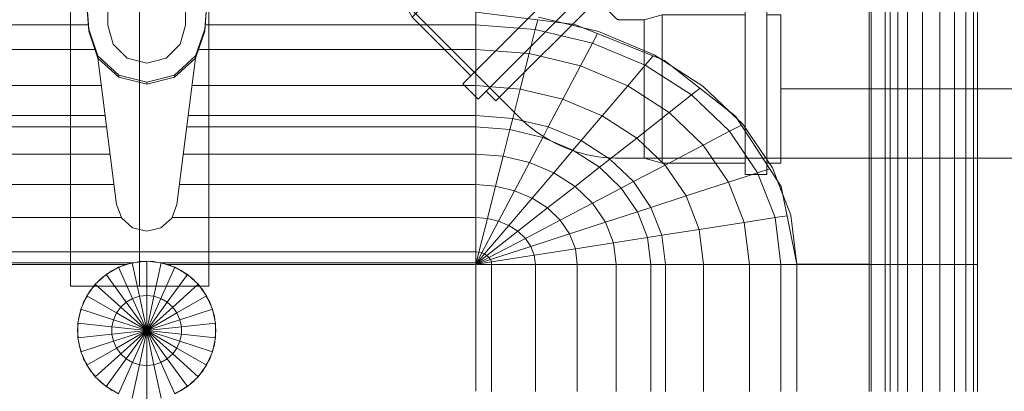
# Model space of a CAD drawing. Header units: millimetres. Extents: x -704 to 18014, y 1231 to 56345.
# Tile 15 of 60: x 8046 to 8402, y 42347 to 42481. Entities that reach past the tile are written whole.
import ezdxf

# ---------------------------------------------------------------- set-up
doc = ezdxf.new("R2010")
doc.units = ezdxf.units.MM
for name, pattern in [('ADSK_Осевая', [700, 500, -100, 0, -100]), ('ADSK_Скрыто', [300, 150, -150]), ('ADSK_Штриховая_ш3 п1_5', [225, 150, -75])]:
    doc.linetypes.add(name, pattern=pattern)
for name, color, linetype, lineweight in [('A-____-____-DIMS', 211, 'Continuous', 9), ('A-____-____-DIMS-50', 211, 'Continuous', 9), ('A-DETL-____-HDLN', 90, 'ADSK_Скрыто', 9), ('A-DETL-____-MBND', 5, 'ADSK_Штриховая_ш3 п1_5', 20), ('M-EQPM-____-OTLN', 50, 'Continuous', 20), ('P-PIPE-____-CNTR', 3, 'ADSK_Осевая', 20), ('P-PIPE-____-OTLN', 3, 'Continuous', 20)]:
    doc.layers.add(name, color=color, linetype=linetype, lineweight=lineweight)
doc.styles.add('GOST Common_1', font='GOST_Common.ttf', dxfattribs={"width": 0.9, "height": 125})
doc.dimstyles.new('ADSK_Основной_2_5_мм', dxfattribs={"dimscale": 304.8, "dimtxt": 0.412449, "dimasz": 0.328084, "dimexe": 0.246063, "dimexo": 0.000807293, "dimgap": 0.049213, "dimtad": 1, "dimdec": 0, "dimlfac": 304.8, "dimdsep": 46, "dimtxsty": 'GOST Common_1', "dimblk1": 'OBLIQUE', "dimblk2": 'OBLIQUE', "dimsah": 1, "dimcen": 0.09, "dimdle": 0.246063, "dimazin": 2, "dimtfac": 1, "dimtdec": 4, "dimtix": 1, "dimtmove": 0, "dimatfit": 3, "dimfxl": 1, "dimtvp": 1, "dimtolj": 1, "dimtzin": 0, "dimlwd": 20, "dimlwe": 20, "dimarcsym": 2})

# ---------------------------------------------------------------- blocks, each defined once
blk = doc.blocks.new('Прямая форма - 83 new-608916-В_Этаж 03_Канализация')
at = {"layer": 'M-EQPM-____-OTLN', "color": 253}
for p, q in [((260.87, 0), (260.87, -183.24)), ((260.84, -183.27), (260.84, 0)), ((261.6, -183.27), (261.6, 0)), ((266.64, -183.27), (266.64, 0)), ((268.48, -183.27), (268.48, 0)), ((271.3, -183.27), (271.3, 0)), ((274.68, -183.27), (274.68, 0)), ((280.15, -183.27), (280.15, 0)), ((286.45, -183.27), (286.45, 0)), ((291.73, -183.27), (291.73, 0)), ((295.82, -183.27), (295.82, 0)), ((298.6, -183.27), (298.6, 0)), ((299.99, -183.27), (299.99, 0)), ((-20.95, -98.41), (-23.89, -58.26)), ((-23.89, -59.01), (-20.95, -99.15)), ((20.95, -98.41), (23.89, -58.26)), ((23.89, -59.01), (20.95, -99.15)), ((-14, -96.93), (-14, -82.11)), ((14, -82.11), (14, -96.93)), ((154.66, -96.74), (118.83, -92.28)), ((118.83, -92.32), (118.83, -96.84)), ((118.83, -96.84), (118.83, -92.32)), ((141.2, -95.06), (140.32, -98.51)), ((141.45, -94.07), (163.2, -99.24)), ((-21.06, -96.84), (-118.83, -96.84)), ((-20.95, -99.15), (-20.95, -98.41)), ((-20.95, -98.41), (-17.66, -108.08)), ((-17.66, -108.83), (-20.95, -99.15)), ((-12.12, -103.8), (-14, -96.93)), ((14, -96.93), (12.12, -103.8)), ((17.66, -108.08), (20.95, -98.41)), ((20.95, -99.15), (17.66, -108.83)), ((20.95, -99.15), (20.95, -98.41)), ((118.83, -96.84), (21.06, -96.84)), ((118.83, -96.84), (118.83, -105.76)), ((140.32, -98.51), (118.83, -96.84)), ((118.83, -105.76), (118.83, -96.84)), ((140.32, -98.51), (138.11, -107.25)), ((160.99, -103.42), (140.32, -98.51)), ((157.58, -97.91), (150.5, -96.22)), ((186.98, -109.66), (154.66, -96.74)), ((163.2, -99.24), (183.25, -107.65)), ((162.8, -99.99), (160.99, -103.42)), ((-18.71, -105.76), (-118.83, -105.76)), ((-7, -108.84), (-12.12, -103.8)), ((12.12, -103.8), (7, -108.84)), ((118.83, -105.76), (18.71, -105.76)), ((118.83, -105.76), (118.83, -118.79)), ((138.11, -107.25), (118.83, -105.76)), ((118.83, -118.79), (118.83, -105.76)), ((160.99, -103.42), (156.64, -111.66)), ((180.04, -111.41), (160.99, -103.42)), ((-17.66, -108.08), (-10.06, -115.03)), ((-17.66, -108.83), (-17.66, -108.08)), ((-10.06, -115.78), (-17.66, -108.83)), ((-17.64, -108.83), (-10.91, -161.71)), ((0, -110.68), (-7, -108.84)), ((7, -108.84), (0, -110.68)), ((10.06, -115.03), (17.66, -108.08)), ((17.66, -108.83), (10.06, -115.78)), ((10.91, -161.71), (17.64, -108.83)), ((17.66, -108.83), (17.66, -108.08)), ((138.11, -107.25), (134.86, -120.03)), ((156.64, -111.66), (138.11, -107.25)), ((182.92, -108.03), (180.04, -111.41)), ((183.25, -107.65), (200.82, -118.96)), ((189.8, -111.86), (185.36, -109.01)), ((212.64, -129.78), (186.98, -109.66)), ((156.64, -111.66), (150.29, -123.7)), ((173.73, -118.82), (156.64, -111.66)), ((180.04, -111.41), (173.73, -118.82)), ((196.74, -122.16), (180.04, -111.41)), ((-10.06, -115.03), (0, -117.56)), ((-10.06, -115.78), (-10.06, -115.03)), ((0, -118.3), (-10.06, -115.78)), ((0, -117.56), (10.06, -115.03)), ((10.06, -115.78), (0, -118.3)), ((10.06, -115.78), (10.06, -115.03)), ((-16.37, -118.79), (-118.83, -118.79)), ((0, -118.3), (0, -117.56)), ((118.83, -118.79), (16.37, -118.79)), ((118.83, -118.79), (118.83, -129.56)), ((134.86, -120.03), (118.83, -118.79)), ((118.83, -129.56), (118.83, -118.79)), ((134.86, -120.03), (132.18, -130.59)), ((150.29, -123.7), (134.86, -120.03)), ((173.73, -118.82), (164.5, -129.66)), ((188.7, -128.46), (173.73, -118.82)), ((199.83, -119.73), (196.74, -122.16)), ((200.82, -118.96), (215.24, -132.74)), ((150.29, -123.7), (145.03, -133.65)), ((164.5, -129.66), (150.29, -123.7)), ((196.74, -122.16), (188.7, -128.46)), ((210.44, -135.26), (196.74, -122.16)), ((213.45, -131.03), (209.86, -127.6)), ((-15, -129.56), (-118.83, -129.56)), ((118.83, -129.56), (15, -129.56)), ((118.83, -129.56), (118.83, -133.71)), ((132.18, -130.59), (118.83, -129.56)), ((118.83, -133.71), (118.83, -129.56)), ((132.18, -130.59), (131.15, -134.66)), ((145.03, -133.65), (132.18, -130.59)), ((164.5, -129.66), (156.87, -138.61)), ((176.96, -137.68), (164.5, -129.66)), ((188.7, -128.46), (176.96, -137.68)), ((200.99, -140.21), (188.7, -128.46)), ((229.11, -155.13), (212.64, -129.78)), ((-14.47, -133.71), (-118.83, -133.71)), ((118.83, -133.71), (14.47, -133.71)), ((118.83, -133.71), (118.83, -143.5)), ((131.15, -134.66), (118.83, -133.71)), ((118.83, -143.5), (118.83, -133.71)), ((131.15, -134.66), (128.72, -144.27)), ((143.01, -137.48), (131.15, -134.66)), ((145.03, -133.65), (143.01, -137.48)), ((156.87, -138.61), (145.03, -133.65)), ((214.73, -133.01), (210.44, -135.26)), ((215.24, -132.74), (225.96, -148.47)), ((143.01, -137.48), (138.23, -146.53)), ((153.93, -142.06), (143.01, -137.48)), ((156.87, -138.61), (153.93, -142.06)), ((167.24, -145.29), (156.87, -138.61)), ((176.96, -137.68), (167.24, -145.29)), ((187.18, -147.45), (176.96, -137.68)), ((210.44, -135.26), (200.99, -140.21)), ((220.62, -150.2), (210.44, -135.26)), ((153.93, -142.06), (146.99, -150.2)), ((163.51, -148.22), (153.93, -142.06)), ((200.99, -140.21), (187.18, -147.45)), ((210.13, -153.61), (200.99, -140.21)), ((-13.23, -143.5), (-118.83, -143.5)), ((118.83, -143.5), (13.23, -143.5)), ((118.83, -143.5), (118.83, -154.51)), ((128.72, -144.27), (118.83, -143.5)), ((118.83, -154.51), (118.83, -143.5)), ((128.72, -144.27), (125.98, -155.06)), ((138.23, -146.53), (128.72, -144.27)), ((167.24, -145.29), (163.51, -148.22)), ((175.76, -153.43), (167.24, -145.29)), ((138.23, -146.53), (132.86, -156.7)), ((146.99, -150.2), (138.23, -146.53)), ((163.51, -148.22), (154.68, -155.15)), ((171.37, -155.74), (163.51, -148.22)), ((187.18, -147.45), (175.76, -153.43)), ((194.78, -158.6), (187.18, -147.45)), ((224.98, -148.78), (220.62, -150.2)), ((225.96, -148.47), (232.55, -165.53)), ((146.99, -150.2), (139.2, -159.35)), ((154.68, -155.15), (146.99, -150.2)), ((220.62, -150.2), (210.13, -153.61)), ((226.89, -166.41), (220.62, -150.2)), ((-11.83, -154.51), (-118.83, -154.51)), ((118.83, -154.51), (11.83, -154.51)), ((118.83, -154.51), (118.83, -166.38)), ((125.98, -155.06), (118.83, -154.51)), ((118.83, -166.38), (118.83, -154.51)), ((125.98, -155.06), (123.03, -166.71)), ((132.86, -156.7), (125.98, -155.06)), ((154.68, -155.15), (144.76, -162.93)), ((160.98, -161.18), (154.68, -155.15)), ((171.37, -155.74), (160.98, -161.18)), ((175.76, -153.43), (171.37, -155.74)), ((177.21, -164.3), (171.37, -155.74)), ((182.09, -162.72), (175.76, -153.43)), ((210.13, -153.61), (194.78, -158.6)), ((215.75, -168.15), (210.13, -153.61)), ((229.73, -158.23), (227.69, -152.95)), ((234.78, -183.24), (229.11, -155.13)), ((132.86, -156.7), (127.07, -167.67)), ((139.2, -159.35), (130.79, -169.23)), ((139.2, -159.35), (132.86, -156.7)), ((144.76, -162.93), (139.2, -159.35)), ((194.78, -158.6), (182.09, -162.72)), ((199.45, -170.69), (194.78, -158.6)), ((-10.91, -161.71), (-9.03, -166.6)), ((9.03, -166.6), (10.91, -161.71)), ((144.76, -162.93), (134.05, -171.33)), ((149.32, -167.29), (144.76, -162.93)), ((160.98, -161.18), (149.32, -167.29)), ((165.67, -168.05), (160.98, -161.18)), ((182.09, -162.72), (177.21, -164.3)), ((185.98, -172.79), (182.09, -162.72)), ((-9.11, -166.38), (-118.83, -166.38)), ((-9.03, -166.6), (-5.09, -170.07)), ((5.09, -170.07), (9.03, -166.6)), ((118.83, -166.38), (9.11, -166.38)), ((118.83, -166.38), (118.83, -178.78)), ((123.03, -166.71), (118.83, -166.38)), ((118.83, -178.78), (118.83, -166.38)), ((123.03, -166.71), (119.94, -178.86)), ((127.07, -167.67), (123.03, -166.71)), ((177.21, -164.3), (165.67, -168.05)), ((180.8, -173.6), (177.21, -164.3)), ((226.89, -166.41), (215.75, -168.15)), ((231.25, -165.73), (226.89, -166.41)), ((229.01, -183.27), (226.89, -166.41)), ((232.55, -165.53), (234.78, -183.27)), ((-5.09, -170.07), (0, -171.32)), ((0, -171.32), (5.09, -170.07)), ((127.07, -167.67), (121.02, -179.12)), ((130.79, -169.23), (122.01, -179.53)), ((130.79, -169.23), (127.07, -167.67)), ((134.05, -171.33), (130.79, -169.23)), ((149.32, -167.29), (136.73, -173.89)), ((152.71, -172.26), (149.32, -167.29)), ((165.67, -168.05), (152.71, -172.26)), ((168.55, -175.51), (165.67, -168.05)), ((215.75, -168.15), (199.45, -170.69)), ((217.65, -183.27), (215.75, -168.15)), ((134.05, -171.33), (122.88, -180.09)), ((136.73, -173.89), (123.59, -180.77)), ((136.73, -173.89), (134.05, -171.33)), ((138.72, -176.81), (136.73, -173.89)), ((152.71, -172.26), (138.72, -176.81)), ((154.8, -177.66), (152.71, -172.26)), ((180.8, -173.6), (168.55, -175.51)), ((185.98, -172.79), (180.8, -173.6)), ((182.02, -183.27), (180.8, -173.6)), ((199.45, -170.69), (185.98, -172.79)), ((187.3, -183.27), (185.98, -172.79)), ((201.03, -183.27), (199.45, -170.69)), ((138.72, -176.81), (124.12, -181.55)), ((139.94, -179.98), (138.72, -176.81)), ((154.8, -177.66), (139.94, -179.98)), ((168.55, -175.51), (154.8, -177.66)), ((155.5, -183.27), (154.8, -177.66)), ((169.53, -183.27), (168.55, -175.51)), ((118.83, -178.78), (-118.83, -178.78)), ((118.83, -178.78), (118.83, -182.73)), ((119.94, -178.86), (118.83, -178.78)), ((118.83, -182.73), (118.83, -178.78)), ((119.94, -178.86), (118.83, -183.27)), ((121.02, -179.12), (118.83, -183.27)), ((122.01, -179.53), (118.83, -183.27)), ((122.88, -180.09), (118.83, -183.27)), ((123.59, -180.77), (118.83, -183.27)), ((121.02, -179.12), (119.94, -178.86)), ((122.01, -179.53), (121.02, -179.12)), ((122.88, -180.09), (122.01, -179.53)), ((123.59, -180.77), (122.88, -180.09)), ((124.12, -181.55), (123.59, -180.77)), ((139.94, -179.98), (124.45, -182.4)), ((140.36, -183.27), (139.94, -179.98)), ((-118.83, -182.73), (-5.2, -182.73)), ((-7.32, -183.27), (-118.83, -183.27)), ((-10.17, -184.3), (-14.69, -186.91)), ((-5.2, -182.68), (-10.17, -184.3)), ((-10.17, -184.3), (-5.13, -195.6)), ((-10.11, -184.42), (-7.73, -183.36)), ((-7.73, -183.36), (-6.44, -183.09)), ((0, -182.13), (-5.2, -182.68)), ((-5.2, -182.68), (-2.62, -194.79)), ((-5.17, -182.82), (-2.61, -182.27)), ((-2.61, -182.27), (0, -182.27)), ((5.2, -182.68), (0, -182.13)), ((0, -182.13), (0, -194.51)), ((1.3, -182.27), (2.61, -182.27)), ((2.61, -182.27), (5.17, -182.82)), ((2.62, -194.79), (5.2, -182.68)), ((5.13, -195.6), (10.17, -184.3)), ((10.17, -184.3), (5.2, -182.68)), ((5.34, -182.73), (118.83, -182.73)), ((6.44, -183.09), (7.73, -183.36)), ((118.83, -183.27), (7.32, -183.27)), ((7.73, -183.36), (10.11, -184.42)), ((14.69, -186.91), (10.17, -184.3)), ((124.12, -181.55), (118.83, -183.27)), ((124.45, -182.4), (118.83, -183.27)), ((118.83, -229.07), (118.83, -183.27)), ((118.83, -183.27), (124.56, -183.27)), ((124.56, -183.27), (118.83, -183.27)), ((118.83, -183.27), (118.83, -229.07)), ((124.45, -182.4), (124.12, -181.55)), ((124.56, -183.27), (124.45, -182.4)), ((124.56, -229.09), (124.56, -183.27)), ((124.56, -183.27), (140.36, -183.27)), ((140.36, -183.27), (124.56, -183.27)), ((140.36, -229.09), (140.36, -183.27)), ((140.36, -183.27), (155.5, -183.27)), ((155.5, -183.27), (140.36, -183.27)), ((155.5, -229.09), (155.5, -183.27)), ((155.5, -183.27), (169.53, -183.27)), ((169.53, -183.27), (155.5, -183.27)), ((169.53, -229.09), (169.53, -183.27)), ((169.53, -183.27), (182.02, -183.27)), ((182.02, -183.27), (169.53, -183.27)), ((182.02, -229.09), (182.02, -183.27)), ((182.02, -183.27), (187.3, -183.27)), ((187.3, -183.27), (182.02, -183.27)), ((187.3, -229.09), (187.3, -183.27)), ((187.3, -183.27), (201.03, -183.27)), ((201.03, -183.27), (187.3, -183.27)), ((201.03, -229.09), (201.03, -183.27)), ((201.03, -183.27), (217.65, -183.27)), ((217.65, -183.27), (201.03, -183.27)), ((217.65, -229.09), (217.65, -183.27)), ((217.65, -183.27), (229.01, -183.27)), ((229.01, -183.27), (217.65, -183.27)), ((229.01, -229.09), (229.01, -183.27)), ((229.01, -183.27), (234.78, -183.27)), ((234.78, -183.27), (229.01, -183.27)), ((260.84, -183.24), (234.78, -183.24)), ((234.78, -229.09), (234.78, -183.27)), ((234.78, -183.27), (260.84, -183.27)), ((260.84, -229.09), (260.84, -183.27)), ((261.6, -183.27), (260.87, -183.27)), ((260.87, -183.27), (261.6, -183.27)), ((266.64, -183.27), (261.6, -183.27)), ((261.6, -229.09), (261.6, -183.27)), ((261.6, -183.27), (266.64, -183.27)), ((268.48, -183.27), (266.64, -183.27)), ((266.64, -229.09), (266.64, -183.27)), ((266.64, -183.27), (268.48, -183.27)), ((271.3, -183.27), (268.48, -183.27)), ((268.48, -229.09), (268.48, -183.27)), ((268.48, -183.27), (271.3, -183.27)), ((274.68, -183.27), (271.3, -183.27)), ((271.3, -229.09), (271.3, -183.27)), ((271.3, -183.27), (274.68, -183.27)), ((276.59, -183.27), (274.68, -183.27)), ((274.68, -229.09), (274.68, -183.27)), ((274.68, -183.27), (276.59, -183.27)), ((280.15, -183.27), (276.59, -183.27)), ((276.59, -183.27), (280.15, -183.27)), ((286.45, -183.27), (280.15, -183.27)), ((280.15, -229.09), (280.15, -183.27)), ((280.15, -183.27), (286.45, -183.27)), ((291.73, -183.27), (286.45, -183.27)), ((286.45, -229.09), (286.45, -183.27)), ((286.45, -183.27), (291.73, -183.27)), ((295.82, -183.27), (291.73, -183.27)), ((291.73, -229.09), (291.73, -183.27)), ((291.73, -183.27), (295.82, -183.27)), ((298.6, -183.27), (295.82, -183.27)), ((295.82, -229.09), (295.82, -183.27)), ((295.82, -183.27), (298.6, -183.27)), ((299.99, -183.27), (298.6, -183.27)), ((298.6, -229.09), (298.6, -183.27)), ((298.6, -183.27), (299.99, -183.27)), ((299.99, -229.09), (299.99, -183.27)), ((-14.69, -186.91), (-18.58, -190.41)), ((-16.73, -188.56), (-15.67, -187.79)), ((-14.69, -186.91), (-7.42, -196.92)), ((-14.61, -187.02), (-12.5, -185.48)), ((-12.5, -185.48), (-11.3, -184.95)), ((7.42, -196.92), (14.69, -186.91)), ((11.3, -184.95), (12.5, -185.48)), ((12.5, -185.48), (14.61, -187.02)), ((18.58, -190.41), (14.69, -186.91)), ((15.67, -187.79), (16.73, -188.56)), ((-18.58, -190.41), (-21.65, -194.63)), ((-20.23, -192.44), (-18.48, -190.5)), ((-18.58, -190.41), (-9.38, -198.69)), ((-17.6, -189.53), (-16.73, -188.56)), ((9.38, -198.69), (18.58, -190.41)), ((16.73, -188.56), (17.6, -189.53)), ((18.48, -190.5), (20.23, -192.44)), ((21.65, -194.63), (18.58, -190.41)), ((-21.65, -194.63), (-23.78, -199.41)), ((-22.84, -196.97), (-21.53, -194.7)), ((-21.65, -194.63), (-10.93, -200.82)), ((-20.88, -193.58), (-20.23, -192.44)), ((-2.62, -194.79), (-5.13, -195.6)), ((0, -194.51), (-2.62, -194.79)), ((-2.62, -194.79), (0, -207.13)), ((2.62, -194.79), (0, -194.51)), ((0, -194.51), (0, -207.13)), ((0, -207.13), (2.62, -194.79)), ((5.13, -195.6), (2.62, -194.79)), ((10.93, -200.82), (21.65, -194.63)), ((20.23, -192.44), (20.88, -193.58)), ((21.53, -194.7), (22.84, -196.97)), ((23.78, -199.41), (21.65, -194.63)), ((-23.24, -198.21), (-22.84, -196.97)), ((-9.38, -198.69), (-10.93, -200.82)), ((-7.42, -196.92), (-9.38, -198.69)), ((-9.38, -198.69), (0, -207.13)), ((-5.13, -195.6), (-7.42, -196.92)), ((-7.42, -196.92), (0, -207.13)), ((-5.13, -195.6), (0, -207.13)), ((0, -207.13), (5.13, -195.6)), ((0, -207.13), (7.42, -196.92)), ((0, -207.13), (9.38, -198.69)), ((7.42, -196.92), (5.13, -195.6)), ((9.38, -198.69), (7.42, -196.92)), ((10.93, -200.82), (9.38, -198.69)), ((22.84, -196.97), (23.24, -198.21)), ((-23.78, -199.41), (-24.86, -204.52)), ((-24.59, -203.24), (-24.45, -201.94)), ((-24.45, -201.94), (-23.65, -199.45)), ((-23.78, -199.41), (-12, -203.23)), ((-10.93, -200.82), (-12, -203.23)), ((-10.93, -200.82), (0, -207.13)), ((0, -207.13), (10.93, -200.82)), ((12, -203.23), (10.93, -200.82)), ((12, -203.23), (23.78, -199.41)), ((23.65, -199.45), (24.45, -201.94)), ((24.86, -204.52), (23.78, -199.41)), ((24.45, -201.94), (24.59, -203.24)), ((-25, -207.13), (-24.73, -204.54)), ((-24.86, -204.52), (-12.55, -205.82)), ((-24.86, -204.52), (-24.86, -209.75)), ((-12, -203.23), (-12.55, -205.82)), ((-12.55, -205.82), (0, -207.13)), ((-12.55, -205.82), (-12.55, -208.45)), ((-12, -203.23), (0, -207.13)), ((0, -207.13), (12, -203.23)), ((0, -207.13), (12.55, -205.82)), ((12.55, -205.82), (12, -203.23)), ((12.55, -205.82), (24.86, -204.52)), ((12.55, -208.45), (12.55, -205.82)), ((24.73, -204.54), (25, -207.13)), ((24.86, -209.75), (24.86, -204.52)), ((-24.73, -209.73), (-25, -207.13)), ((-24.86, -209.75), (-12.55, -208.45)), ((-24.86, -209.75), (-23.78, -214.86)), ((-12.55, -208.45), (0, -207.13)), ((-12.55, -208.45), (-12, -211.04)), ((-12, -211.04), (0, -207.13)), ((-10.93, -213.45), (0, -207.13)), ((-9.38, -215.58), (0, -207.13)), ((-7.42, -217.35), (0, -207.13)), ((-5.13, -218.67), (0, -207.13)), ((-2.62, -219.48), (0, -207.13)), ((0, -207.13), (12.55, -208.45)), ((0, -207.13), (12, -211.04)), ((0, -207.13), (10.93, -213.45)), ((0, -207.13), (9.38, -215.58)), ((0, -207.13), (7.42, -217.35)), ((0, -207.13), (5.13, -218.67)), ((0, -207.13), (2.62, -219.48)), ((0, -207.13), (0, -219.76)), ((12, -211.04), (12.55, -208.45)), ((12.55, -208.45), (24.86, -209.75)), ((23.78, -214.86), (24.86, -209.75)), ((25, -207.13), (24.73, -209.73)), ((-24.45, -212.33), (-24.59, -211.03)), ((-23.65, -214.82), (-24.45, -212.33)), ((-23.78, -214.86), (-12, -211.04)), ((-12, -211.04), (-10.93, -213.45)), ((10.93, -213.45), (12, -211.04)), ((12, -211.04), (23.78, -214.86)), ((24.45, -212.33), (23.65, -214.82)), ((24.59, -211.03), (24.45, -212.33)), ((-23.78, -214.86), (-21.65, -219.63)), ((-22.84, -217.3), (-23.24, -216.06)), ((-21.65, -219.63), (-10.93, -213.45)), ((-18.58, -223.86), (-9.38, -215.58)), ((-10.93, -213.45), (-9.38, -215.58)), ((-9.38, -215.58), (-7.42, -217.35)), ((7.42, -217.35), (9.38, -215.58)), ((9.38, -215.58), (10.93, -213.45)), ((9.38, -215.58), (18.58, -223.86)), ((10.93, -213.45), (21.65, -219.63)), ((21.65, -219.63), (23.78, -214.86)), ((23.24, -216.06), (22.84, -217.3)), ((-21.53, -219.57), (-22.84, -217.3)), ((-21.65, -219.63), (-18.58, -223.86)), ((-14.69, -227.36), (-7.42, -217.35)), ((-10.17, -229.97), (-5.13, -218.67)), ((-7.42, -217.35), (-5.13, -218.67)), ((-5.2, -231.59), (-2.62, -219.48)), ((-5.13, -218.67), (-2.62, -219.48)), ((-2.62, -219.48), (0, -219.76)), ((0, -219.76), (2.62, -219.48)), ((0, -219.76), (0, -232.13)), ((2.62, -219.48), (5.13, -218.67)), ((2.62, -219.48), (5.2, -231.59)), ((5.13, -218.67), (7.42, -217.35)), ((5.13, -218.67), (10.17, -229.97)), ((7.42, -217.35), (14.69, -227.36)), ((18.58, -223.86), (21.65, -219.63)), ((22.84, -217.3), (21.53, -219.57)), ((-20.23, -221.83), (-20.88, -220.69)), ((-18.48, -223.77), (-20.23, -221.83)), ((-18.58, -223.86), (-14.69, -227.36)), ((14.69, -227.36), (18.58, -223.86)), ((20.23, -221.83), (18.48, -223.77)), ((20.88, -220.69), (20.23, -221.83)), ((-16.73, -225.71), (-17.6, -224.74)), ((-15.67, -226.48), (-16.73, -225.71)), ((-14.69, -227.36), (-10.17, -229.97)), ((-12.5, -228.79), (-14.61, -227.25)), ((10.17, -229.97), (14.69, -227.36)), ((14.61, -227.25), (12.5, -228.79)), ((16.73, -225.71), (15.67, -226.48)), ((17.6, -224.74), (16.73, -225.71)), ((-11.3, -229.32), (-12.5, -228.79)), ((12.5, -228.79), (11.3, -229.32))]:
    blk.add_line(p, q, dxfattribs=at)
blk = doc.blocks.new('Прямая форма - FU - 054-612858-В_Этаж 03_Канализация')
blk.add_blockref('Прямая форма - 83 new-608916-В_Этаж 03_Канализация', (0, 0))
blk = doc.blocks.new('83 new_ifc_RVT-1-В_Этаж 03_Канализация')
at = {"layer": 'M-EQPM-____-OTLN', "color": 253, "lineweight": 20}
blk.add_blockref('Прямая форма - FU - 054-612858-В_Этаж 03_Канализация', (21787.83, 42575.83), dxfattribs=at)
blk = doc.blocks.new('ADSK_ППР_Отвод канализационный_Составной - Отвод раструбный-1586751-В_Этаж 03_Канализация')
at = {"layer": 'A-DETL-____-HDLN', "color": 12, "flags": 128}
blk.add_lwpolyline([(-10.76, 25.01), (-10.81, 25), (-10.87, 25)], dxfattribs=at)
at = {"layer": 'A-DETL-____-MBND', "color": 22}
for p, q in [((30.11, 67.94), (26.57, 64.4)), ((67.94, 30.11), (30.11, 67.94)), ((23.71, 67.27), (18.19, 61.75)), ((67.27, 23.71), (23.71, 67.27)), ((61.75, 18.19), (18.19, 61.75)), ((21.06, 58.89), (-0.15, 37.68)), ((-0.15, 37.68), (-3.54, 31.82)), ((37.68, -0.15), (-0.15, 37.68)), ((-25.67, 30.8), (-33.47, 30.8)), ((-33.47, -30.8), (-33.47, 30.8)), ((-25.67, -30.8), (-25.67, 30.8)), ((-3.54, 31.82), (-9.97, 25.39)), ((-0.27, 28.56), (-3.54, 31.82)), ((64.4, 26.57), (67.94, 30.11)), ((-63.47, 26.75), (-70, 25)), ((-10.9, 25), (-70, 25)), ((-70, 25), (-70, 20.38)), ((-33.47, 26.75), (-63.47, 26.75)), ((-63.47, -26.75), (-63.47, 26.75)), ((-20.67, 26.75), (-25.67, 26.75)), ((-20.67, -26.75), (-20.67, 26.75)), ((-0.16, 28.44), (0.15, 28.13)), ((8.64, 19.64), (0.13, 28.15)), ((61.75, 18.19), (67.27, 23.71)), ((-70, 19.81), (-70, 7.78)), ((8.68, 19.6), (8.77, 19.52)), ((14.14, 14.14), (8.74, 19.55)), ((37.68, -0.15), (58.89, 21.06)), ((19.38, 8.91), (14.14, 14.14)), ((-70, 7.41), (-70, -7.41)), ((28.15, 0.13), (19.64, 8.64)), ((28.13, 0.15), (28.44, -0.16)), ((25.39, -9.97), (31.82, -3.54)), ((31.82, -3.54), (28.56, -0.27)), ((31.82, -3.54), (37.68, -0.15)), ((-70, -7.78), (-70, -19.81)), ((-70, -20.38), (-70, -25)), ((-70, -25), (-63.47, -26.75)), ((-70, -25), (-10.9, -25)), ((-63.47, -26.75), (-33.47, -26.75)), ((-25.67, -26.75), (-20.67, -26.75)), ((-33.47, -30.8), (-25.67, -30.8))]:
    blk.add_line(p, q, dxfattribs=at)
at = {"layer": 'A-DETL-____-MBND', "color": 22, "flags": 128}
for points in [[(-9.97, 25.39), (-10.01, 25.35), (-10.05, 25.31), (-10.09, 25.28), (-10.13, 25.25), (-10.17, 25.22), (-10.22, 25.19), (-10.26, 25.16), (-10.31, 25.14), (-10.36, 25.12), (-10.41, 25.1), (-10.45, 25.08), (-10.5, 25.06), (-10.56, 25.05), (-10.61, 25.03), (-10.66, 25.02), (-10.71, 25.01), (-10.76, 25.01), (-10.81, 25), (-10.87, 25), (-10.9, 25)], [(-10.9, -25), (-8.85, -24.96), (-6.8, -24.84), (-4.76, -24.63), (-2.72, -24.34), (-0.71, -23.98), (1.3, -23.53), (3.28, -23), (5.24, -22.39), (7.18, -21.71), (9.08, -20.95), (10.96, -20.11), (12.8, -19.2), (14.6, -18.22), (16.36, -17.16), (18.07, -16.04), (19.75, -14.84), (21.37, -13.59), (22.94, -12.26), (24.45, -10.88), (25.39, -9.97)]]:
    blk.add_lwpolyline(points, dxfattribs=at)
blk = doc.blocks.new('DIMBLOCK5-В_Этаж 03_Канализация')
at = {"layer": 'A-____-____-DIMS-50', "lineweight": 20}
for p, q in [((8089.41, 41994.83), (8089.41, 42309.74)), ((7414.41, 41994.83), (7414.41, 42069.83)), ((7339.41, 41994.83), (8164.41, 41994.83)), ((7414.41, 41994.83), (7414.41, 41990.54)), ((8089.41, 41994.83), (8089.41, 41919.83))]:
    blk.add_line(p, q, dxfattribs=at)
at = {"layer": 'A-____-____-DIMS-50', "lineweight": 40}
for p, q in [((7414.41, 41994.83), (7464.41, 42044.83)), ((8089.41, 41994.83), (8139.41, 42044.83)), ((7414.41, 41994.83), (7364.41, 41944.83)), ((8089.41, 41994.83), (8039.41, 41944.83))]:
    blk.add_line(p, q, dxfattribs=at)
at = {"layer": 'A-____-____-DIMS-50', "color": 0, "lineweight": 20, "insert": (7633.66, 42173.19), "char_height": 125, "width": 283.8162, "attachment_point": 1, "line_spacing_factor": 1.022761, "style": 'GOST Common_1'}
blk.add_mtext('675', dxfattribs=at)
blk = doc.blocks.new('_Oblique')
at = {"color": 0, "linetype": 'ByBlock', "lineweight": -2}
blk.add_line((-0.5, -0.5), (0.5, 0.5), dxfattribs=at)

msp = doc.modelspace()

# ---------------------------------------------------------------- linework, layer by layer
at = {"layer": 'A-DETL-____-HDLN', "color": 12}
msp.add_line((8271.5772, 42448.3771), (8271.5772, 42448.1022), dxfattribs=at)
at = {"layer": 'A-DETL-____-MBND', "color": 22}
for p, q in [((8271.5772, 42480.8309), (8271.5772, 42476.2139)), ((8271.5772, 42475.6411), (8271.5772, 42463.6069)), ((8271.5772, 42463.4776), (8271.5772, 42448.4246)), ((8320.9083, 42455.8309), (8673.222, 42455.8309)), ((8271.5772, 42448.0549), (8271.5772, 42436.0207)), ((8271.5772, 42435.4479), (8271.5772, 42430.8309)), ((8271.5772, 42430.8309), (8722.5531, 42430.8309))]:
    msp.add_line(p, q, dxfattribs=at)
at = {"layer": 'P-PIPE-____-CNTR', "color": 22}
msp.add_line((8089.4141, 42384.744), (8089.4141, 42540.994), dxfattribs=at)
at = {"layer": 'P-PIPE-____-OTLN', "color": 22}
for p, q in [((8064.4141, 42540.994), (8064.4141, 42384.744)), ((8114.4141, 42384.744), (8114.4141, 42540.994)), ((8064.4141, 42384.744), (8114.4141, 42384.744))]:
    msp.add_line(p, q, dxfattribs=at)

# ---------------------------------------------------------------- block references
at = {"lineweight": 9}
msp.add_blockref('83 new_ifc_RVT-1-В_Этаж 03_Канализация', (-13695.8693, 0), dxfattribs=at)
at = {"layer": 'A-DETL-____-HDLN', "color": 12, "rotation": 314.9999999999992}
msp.add_blockref('ADSK_ППР_Отвод канализационный_Составной - Отвод раструбный-1586751-В_Этаж 03_Канализация', (8251.5772, 42455.8309), dxfattribs=at)

# ---------------------------------------------------------------- dimensions: what is measured, and where the dimension line sits
at = {"layer": 'A-____-____-DIMS', "lineweight": 20}
dim = msp.add_linear_dim(base=(8089.4141, 41994.8327), p1=(7414.4141, 42065.5433), p2=(8089.4141, 42384.744), dimstyle='ADSK_Основной_2_5_мм', override={"dimpost": '<>', "dimfxl": 746.668636}, dxfattribs=at)
dim.commit()
dim.dimension.update_dxf_attribs({"geometry": 'DIMBLOCK5-В_Этаж 03_Канализация', "text_midpoint": (7751.9141, 42072.3327)})

doc.saveas('drawing.dxf')
